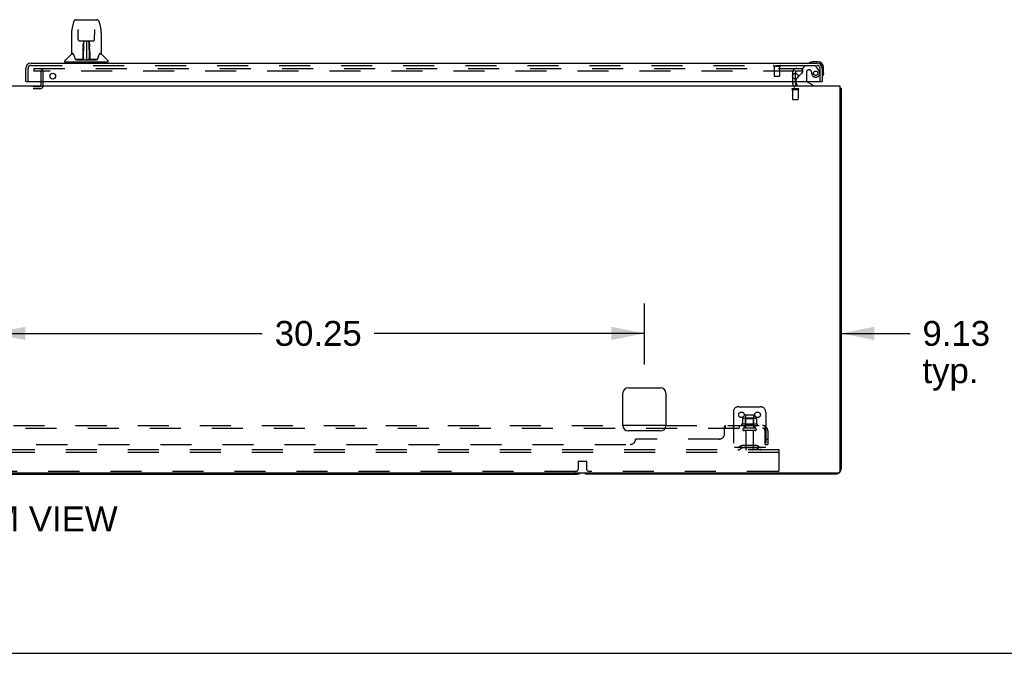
# Model space of a CAD drawing. Header units: inches. Extents: x 0 to 262, y 0 to 169.
# Tile 4 of 105: x 85 to 131, y 0 to 29. Entities that reach past the tile are written whole.
import ezdxf

# ---------------------------------------------------------------- set-up
doc = ezdxf.new("R2010")
doc.units = ezdxf.units.IN
doc.header["$LTSCALE"] = 14.384615
doc.header["$MEASUREMENT"] = 0
doc.linetypes.add('HIDDEN', pattern=[0.2, 0.1, -0.1])
doc.layers.get('0').update_dxf_attribs({"linetype": 'CONTINUOUS'})
for name, color, linetype in [('DEFAULT_2', 8, 'HIDDEN'), ('DIMENSIONS', 7, 'CONTINUOUS'), ('RIGHTHAND_DOOR_ASSEMBLY', 7, 'CONTINUOUS'), ('SUBPANEL', 7, 'CONTINUOUS')]:
    doc.layers.add(name, color=color, linetype=linetype)
doc.styles.get("Standard").update_dxf_attribs({"font": 'arial.ttf'})
doc.dimstyles.new('DIMSTYLE_1', dxfattribs={"dimtxt": 1.153846, "dimasz": 1.538462, "dimexe": 0.09, "dimexo": 0.07, "dimgap": 0.0375, "dimtad": 0, "dimtih": 1, "dimtoh": 1, "dimzin": 4, "dimdsep": 46, "dimtxsty": 'Standard', "dimblk": '_FILLED', "dimblk1": '_FILLED', "dimblk2": '_FILLED', "dimcen": 0.09, "dimadec": 3, "dimazin": 1, "dimtfac": 1, "dimtdec": 3, "dimtofl": 0, "dimtmove": 0, "dimatfit": 3, "dimldrblk": '_FILLED', "dimfxl": 0, "dimtolj": 1, "dimtzin": 4, "dimarcsym": 0})

# ---------------------------------------------------------------- blocks, each defined once
blk = doc.blocks.new('_FILLED')
at = {"color": 0, "linetype": 'ByBlock'}
blk.add_solid([(0, 0), (-1, 0.2), (-1, -0.2)], dxfattribs=at)
blk = doc.blocks.new('*D7')
at = {"layer": 'DIMENSIONS', "color": 2, "linetype": 'Continuous'}
for p, q in [((114.44, 13.39), (114.44, 16.222)), ((123.565, 9.452), (123.565, 16.222)), ((114.44, 14.837), (111.364, 14.837)), ((123.565, 14.837), (126.759, 14.837))]:
    blk.add_line(p, q, dxfattribs=at)
at = {"layer": 'DIMENSIONS', "color": 2, "linetype": 'Continuous', "xscale": 1.5384615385, "yscale": 1.5384615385, "zscale": 1.5384615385}
blk.add_blockref('_FILLED', (114.44, 14.837), dxfattribs=at)
at = {"layer": 'DIMENSIONS', "color": 2, "linetype": 'Continuous', "xscale": 1.5384615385, "yscale": 1.5384615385, "zscale": 1.5384615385, "rotation": 180}
blk.add_blockref('_FILLED', (123.565, 14.837), dxfattribs=at)
at = {"layer": 'DIMENSIONS', "color": 2, "linetype": 'Continuous', "insert": (127.335, 15.414), "char_height": 1.1538, "width": 3.13554, "attachment_point": 1, "line_spacing_factor": 0.9}
blk.add_mtext('9.13\\Ptyp.', dxfattribs=at)
blk = doc.blocks.new('*D9')
at = {"layer": 'DIMENSIONS', "color": 2, "linetype": 'Continuous'}
for p, q in [((84.19, 13.39), (84.19, 16.222)), ((114.44, 13.39), (114.44, 16.222)), ((84.19, 14.837), (96.723, 14.837)), ((114.44, 14.837), (101.908, 14.837))]:
    blk.add_line(p, q, dxfattribs=at)
at = {"layer": 'DIMENSIONS', "color": 2, "linetype": 'Continuous', "xscale": 1.5384615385, "yscale": 1.5384615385, "zscale": 1.5384615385, "rotation": 180}
blk.add_blockref('_FILLED', (84.19, 14.837), dxfattribs=at)
at = {"layer": 'DIMENSIONS', "color": 2, "linetype": 'Continuous', "xscale": 1.5384615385, "yscale": 1.5384615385, "zscale": 1.5384615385}
blk.add_blockref('_FILLED', (114.44, 14.837), dxfattribs=at)
at = {"layer": 'DIMENSIONS', "color": 2, "linetype": 'Continuous', "insert": (99.315, 15.414), "char_height": 1.1538, "width": 4.03203, "attachment_point": 2, "line_spacing_factor": 0.9}
blk.add_mtext('30.25', dxfattribs=at)

msp = doc.modelspace()

# ---------------------------------------------------------------- linework, layer by layer
at = {"color": 7, "linetype": 'Continuous'}
for p, q in [((121.44, 26.9), (121.44, 26.634)), ((121.44, 26.517), (121.44, 26.438)), ((44.878, 26.313), (123.503, 26.313)), ((123.503, 26.313), (123.503, 8.438)), ((123.505, 26.226), (123.503, 26.224)), ((123.565, 26.188), (123.503, 26.188)), ((123.565, 26.188), (123.565, 8.563)), ((113.44, 10.563), (113.44, 12.063)), ((113.69, 12.313), (115.19, 12.313)), ((115.44, 12.063), (115.44, 10.563)), ((115.19, 10.313), (113.69, 10.313)), ((45.003, 8.375), (123.44, 8.375)), ((57.065, 8.313), (111.315, 8.313)), ((123.315, 8.313), (111.815, 8.313)), ((0, 0), (261.538, 0))]:
    msp.add_line(p, q, dxfattribs=at)
for points in [[(123.505, 26.226), (123.507, 26.224), (123.509, 26.222), (123.512, 26.22), (123.515, 26.218), (123.519, 26.216), (123.523, 26.214), (123.526, 26.213), (123.53, 26.211), (123.534, 26.21)], [(123.534, 26.21), (123.541, 26.207), (123.545, 26.206), (123.548, 26.204), (123.551, 26.203), (123.554, 26.202), (123.556, 26.2), (123.559, 26.199), (123.56, 26.197), (123.562, 26.196), (123.563, 26.194), (123.564, 26.193), (123.565, 26.191), (123.565, 26.189), (123.565, 26.188)]]:
    msp.add_lwpolyline(points, dxfattribs=at)
for centre, radius, start, end in [((121.565, 26.438), 0.125, 180, 270), ((123.315, 26.063), 0.25, 40.7609, 41.3932), ((113.69, 12.063), 0.25, 90, 180), ((115.19, 12.063), 0.25, 0, 90), ((113.69, 10.563), 0.25, 180, 270), ((115.19, 10.563), 0.25, 270, 360), ((111.315, 8.563), 0.25, 270, 311.404), ((111.815, 8.563), 0.25, 228.596, 270), ((123.315, 8.563), 0.25, 270, 360), ((123.44, 8.438), 0.0625, 270, 360)]:
    msp.add_arc(centre, radius, start, end, dxfattribs=at)
at = {"layer": 'DEFAULT_2', "color": 8, "linetype": 'HIDDEN'}
for p, q in [((86.128, 27.125), (86.128, 27)), ((86.128, 27.125), (121.409, 27.125)), ((121.409, 27), (86.128, 27)), ((86.461, 26.342), (86.461, 26.95)), ((86.565, 26.342), (86.565, 26.95)), ((121.437, 27.125), (121.753, 27.125)), ((121.753, 27), (121.437, 27)), ((121.753, 27.125), (121.753, 27)), ((121.315, 26.938), (121.315, 26.438)), ((121.44, 26.938), (121.44, 26.9)), ((121.44, 26.634), (121.44, 26.517)), ((83.219, 26.292), (86.411, 26.292)), ((83.219, 26.188), (86.411, 26.188)), ((121.298, 26.188), (121.582, 26.188)), ((121.298, 26.145), (121.582, 26.145)), ((121.316, 26.145), (121.316, 25.698)), ((121.564, 26.145), (121.564, 25.698)), ((121.326, 25.688), (121.554, 25.688)), ((118.815, 11.438), (119.815, 11.438)), ((118.565, 11.188), (118.565, 9.438)), ((119.132, 11.033), (119.132, 10.438)), ((119.162, 11.063), (119.468, 11.063)), ((119.498, 11.033), (119.498, 10.438)), ((120.065, 11.188), (120.065, 9.438)), ((119.671, 10.633), (118.96, 10.633)), ((118.981, 10.563), (119.65, 10.563)), ((118.997, 10.877), (118.997, 10.659)), ((119.571, 10.899), (119.06, 10.899)), ((119.132, 10.879), (119.112, 10.899)), ((119.132, 10.583), (119.112, 10.563)), ((119.499, 10.879), (119.132, 10.879)), ((119.132, 10.583), (119.132, 10.879)), ((119.499, 10.583), (119.132, 10.583)), ((119.499, 10.879), (119.519, 10.899)), ((119.499, 10.583), (119.499, 10.879)), ((119.499, 10.583), (119.519, 10.563)), ((119.634, 10.877), (119.634, 10.659)), ((119.58, 10.438), (119.051, 10.438)), ((119.58, 10.332), (119.051, 10.332)), ((119.149, 10.269), (119.149, 9.468)), ((119.481, 10.269), (119.481, 9.468)), ((118.908, 9.61), (118.84, 9.561)), ((119.656, 9.632), (118.975, 9.632)), ((119.14, 9.632), (119.14, 9.528)), ((119.49, 9.632), (119.49, 9.528)), ((119.723, 9.61), (119.791, 9.561)), ((120.69, 9.438), (47.69, 9.438)), ((120.69, 9.313), (47.69, 9.313)), ((120.065, 9.542), (118.565, 9.542)), ((118.969, 9.526), (118.901, 9.477)), ((119.656, 9.528), (118.975, 9.528)), ((119.662, 9.526), (119.73, 9.477)), ((120.69, 9.313), (120.69, 9.438)), ((120.69, 8.5), (120.69, 9.313)), ((111.378, 8.563), (111.378, 8.894)), ((111.398, 8.914), (111.733, 8.914)), ((111.753, 8.894), (111.753, 8.563)), ((111.253, 8.438), (57.128, 8.438)), ((120.628, 8.438), (111.878, 8.438))]:
    msp.add_line(p, q, dxfattribs=at)
for points in [[(118.997, 10.659), (118.996, 10.658), (118.996, 10.657), (118.996, 10.656), (118.996, 10.655), (118.995, 10.654), (118.995, 10.654), (118.995, 10.653), (118.994, 10.653), (118.994, 10.652), (118.994, 10.652), (118.993, 10.652), (118.993, 10.651), (118.993, 10.651), (118.992, 10.651), (118.992, 10.651), (118.992, 10.651), (118.992, 10.65), (118.991, 10.65)], [(119.003, 10.886), (119.001, 10.886), (119, 10.885), (118.999, 10.883), (118.998, 10.882), (118.997, 10.88), (118.997, 10.879), (118.997, 10.877)], [(119.628, 10.886), (119.63, 10.886), (119.631, 10.885), (119.632, 10.883), (119.633, 10.882), (119.634, 10.88), (119.634, 10.879), (119.634, 10.877)], [(119.64, 10.65), (119.639, 10.65), (119.639, 10.651), (119.639, 10.651), (119.639, 10.651), (119.638, 10.651), (119.638, 10.651), (119.638, 10.652), (119.637, 10.652), (119.637, 10.652), (119.637, 10.653), (119.636, 10.653), (119.636, 10.654), (119.636, 10.654), (119.635, 10.655), (119.635, 10.656), (119.635, 10.657), (119.634, 10.658), (119.634, 10.659)]]:
    msp.add_lwpolyline(points, dxfattribs=at)
for centre in [(118.94, 11.063), (119.69, 11.063)]:
    msp.add_circle(centre, 0.128, dxfattribs=at)
for centre, radius, start, end in [((86.411, 26.95), 0.154, 0, 90), ((86.411, 26.95), 0.05, 0, 90), ((121.503, 26.938), 0.188, 90, 180), ((121.503, 26.938), 0.0625, 90, 180), ((86.411, 26.342), 0.154, 270, 360), ((86.411, 26.342), 0.05, 270, 360), ((121.298, 26.166), 0.0215, 90, 270), ((121.565, 26.438), 0.25, 180, 229.2391), ((121.582, 26.166), 0.0215, 270, 90), ((121.326, 25.698), 0.01, 180, 270), ((121.554, 25.698), 0.01, 270, 360), ((118.815, 11.188), 0.25, 90, 180), ((119.815, 11.188), 0.25, 0, 90), ((119.162, 11.033), 0.03, 90, 180), ((119.468, 11.033), 0.03, 0, 90), ((118.981, 10.601), 0.0384, 124.4497, 270), ((119.315, 10.032), 0.698, 117.6814, 120.6631), ((119.06, 10.757), 0.141, 90, 113.95), ((119.571, 10.757), 0.141, 66.05, 90), ((119.315, 10.032), 0.698, 59.3369, 62.3186), ((119.65, 10.601), 0.0384, 270, 55.5503), ((119.051, 10.385), 0.053, 90, 270), ((119.087, 10.269), 0.0625, 0, 90), ((119.544, 10.269), 0.0625, 90, 180), ((119.58, 10.385), 0.053, 270, 90), ((118.975, 9.518), 0.114, 90, 125.7539), ((119.656, 9.518), 0.114, 54.2461, 90), ((118.78, 9.646), 0.104, 270, 305.7539), ((118.78, 9.646), 0.208, 270, 305.7539), ((118.975, 9.518), 0.01, 90, 125.7539), ((119.179, 9.468), 0.03, 180, 270), ((119.451, 9.468), 0.03, 270, 360), ((119.656, 9.518), 0.01, 54.2461, 90), ((119.851, 9.646), 0.208, 234.2461, 270), ((119.851, 9.646), 0.104, 234.2461, 270), ((111.398, 8.894), 0.02, 90, 180), ((111.733, 8.894), 0.02, 0, 90), ((111.253, 8.563), 0.125, 270, 360), ((111.878, 8.563), 0.125, 180, 270), ((120.628, 8.5), 0.0625, 270, 360)]:
    msp.add_arc(centre, radius, start, end, dxfattribs=at)
at = {"layer": 'RIGHTHAND_DOOR_ASSEMBLY', "color": 7, "linetype": 'Continuous'}
for p, q in [((87.957, 29.232), (87.892, 28.926)), ((88.081, 29.386), (89.05, 29.386)), ((89.174, 29.232), (89.239, 28.926)), ((87.876, 28.783), (87.876, 27.819)), ((87.876, 28.783), (87.876, 28.783)), ((88.178, 28.922), (88.178, 28.918)), ((88.178, 28.918), (88.178, 28.913)), ((88.178, 28.913), (88.178, 28.908)), ((88.178, 28.908), (88.178, 28.897)), ((88.186, 28.48), (88.178, 28.897)), ((88.945, 28.48), (88.953, 28.903)), ((88.953, 28.912), (88.953, 28.916)), ((88.953, 28.903), (88.953, 28.912)), ((89.254, 28.783), (89.254, 27.819)), ((88.266, 28.402), (88.326, 28.402)), ((88.367, 28.403), (88.764, 28.403)), ((88.426, 28.403), (88.423, 28.048)), ((88.428, 27.543), (88.443, 28.403)), ((88.452, 28.403), (88.451, 28.398)), ((88.451, 28.398), (88.451, 28.349)), ((88.565, 28.403), (88.565, 27.532)), ((88.68, 28.349), (88.679, 28.403)), ((88.703, 27.543), (88.688, 28.403)), ((88.708, 28.048), (88.705, 28.403)), ((88.805, 28.402), (88.865, 28.402)), ((88.411, 27.556), (88.414, 27.877)), ((88.414, 27.877), (88.414, 27.928)), ((88.415, 28.199), (88.416, 28.233)), ((88.415, 28.162), (88.415, 28.199)), ((88.415, 28.124), (88.415, 28.162)), ((88.416, 28.233), (88.416, 28.263)), ((88.422, 28.048), (88.423, 28.124)), ((88.423, 28.268), (88.423, 28.237)), ((88.423, 28.237), (88.423, 28.202)), ((88.423, 28.202), (88.423, 28.164)), ((88.423, 28.164), (88.423, 28.124)), ((88.423, 28.048), (88.423, 28.028)), ((88.423, 28.028), (88.423, 28.02)), ((88.423, 28.02), (88.424, 28.02)), ((88.439, 28.178), (88.424, 28.178)), ((88.424, 28.159), (88.439, 28.16)), ((88.424, 28.02), (88.424, 27.944)), ((88.424, 27.944), (88.424, 27.943)), ((88.424, 27.936), (88.424, 27.943)), ((88.424, 27.924), (88.424, 27.936)), ((88.426, 27.936), (88.424, 27.936)), ((88.424, 27.934), (88.432, 27.934)), ((88.424, 27.688), (88.424, 27.924)), ((88.707, 28.178), (88.692, 28.178)), ((88.692, 28.16), (88.707, 28.159)), ((88.699, 27.934), (88.707, 27.934)), ((88.707, 27.936), (88.705, 27.936)), ((88.707, 28.02), (88.707, 27.944)), ((88.707, 27.943), (88.707, 27.941)), ((88.707, 27.941), (88.707, 27.93)), ((88.707, 27.93), (88.707, 27.927)), ((88.707, 27.927), (88.707, 27.926)), ((88.707, 27.688), (88.707, 27.924)), ((88.708, 28.183), (88.708, 28.22)), ((88.708, 28.144), (88.708, 28.183)), ((88.709, 28.048), (88.708, 28.144)), ((88.708, 28.028), (88.708, 28.048)), ((88.708, 28.02), (88.708, 28.028)), ((88.709, 28.029), (88.709, 28.039)), ((88.709, 28.001), (88.709, 28.029)), ((88.715, 28.263), (88.715, 28.233)), ((88.715, 28.233), (88.716, 28.199)), ((88.716, 28.199), (88.716, 28.162)), ((88.716, 28.162), (88.716, 28.124)), ((88.717, 27.877), (88.72, 27.556)), ((87.562, 27.418), (87.562, 27.472)), ((89.562, 27.41), (87.569, 27.41)), ((87.868, 27.795), (87.573, 27.5)), ((87.621, 27.41), (87.621, 27.371)), ((87.945, 27.812), (87.884, 27.812)), ((87.889, 27.804), (87.951, 27.804)), ((87.948, 27.809), (87.948, 27.808)), ((88.413, 27.536), (88.08, 27.536)), ((88.101, 27.528), (89.03, 27.528)), ((88.414, 27.536), (88.413, 27.536)), ((88.421, 27.851), (88.414, 27.851)), ((88.415, 27.532), (88.414, 27.533)), ((88.417, 27.538), (88.418, 27.536)), ((88.419, 27.556), (88.421, 27.851)), ((88.421, 27.558), (88.422, 27.568)), ((88.421, 27.551), (88.421, 27.558)), ((88.421, 27.549), (88.421, 27.551)), ((88.421, 27.547), (88.421, 27.549)), ((88.421, 27.546), (88.421, 27.547)), ((88.421, 27.546), (88.421, 27.546)), ((88.422, 27.597), (88.424, 27.688)), ((88.422, 27.568), (88.422, 27.597)), ((88.422, 27.568), (88.422, 27.544)), ((88.427, 27.533), (88.431, 27.529)), ((88.438, 27.611), (88.429, 27.611)), ((88.432, 27.536), (88.43, 27.536)), ((88.438, 27.611), (88.437, 27.534)), ((88.437, 27.534), (88.565, 27.532)), ((88.694, 27.534), (88.565, 27.532)), ((88.694, 27.534), (88.693, 27.611)), ((88.702, 27.611), (88.693, 27.611)), ((88.701, 27.536), (88.699, 27.536)), ((88.707, 27.688), (88.709, 27.597)), ((88.709, 27.597), (88.709, 27.569)), ((88.709, 27.569), (88.71, 27.557)), ((88.709, 27.544), (88.709, 27.568)), ((88.709, 27.544), (88.709, 27.542)), ((88.71, 27.557), (88.71, 27.554)), ((88.71, 27.554), (88.71, 27.551)), ((88.71, 27.551), (88.71, 27.549)), ((88.71, 27.549), (88.71, 27.548)), ((88.71, 27.548), (88.71, 27.547)), ((88.71, 27.547), (88.71, 27.546)), ((88.71, 27.546), (88.71, 27.545)), ((88.713, 27.536), (88.713, 27.538)), ((88.713, 27.538), (88.714, 27.537)), ((88.715, 27.53), (88.716, 27.532)), ((89.051, 27.536), (88.718, 27.536)), ((89.178, 27.8), (89.182, 27.808)), ((89.18, 27.804), (89.242, 27.804)), ((89.182, 27.808), (89.182, 27.808)), ((89.186, 27.812), (89.186, 27.812)), ((89.247, 27.812), (89.186, 27.812)), ((89.263, 27.795), (89.558, 27.5)), ((89.51, 27.41), (89.51, 27.371)), ((89.569, 27.418), (89.569, 27.472)), ((122.193, 27.428), (122.231, 27.431)), ((122.487, 27.431), (122.231, 27.431)), ((122.69, 27.124), (122.69, 27.168)), ((122.75, 26.911), (122.75, 27.168)), ((85.773, 26.517), (85.753, 26.517)), ((121.461, 26.517), (121.461, 26.47)), ((121.571, 26.743), (121.491, 26.663)), ((122.248, 26.352), (122.01, 26.49)), ((122.67, 26.517), (122.69, 26.517)), ((122.75, 26.911), (122.748, 26.873)), ((122.248, 26.313), (122.248, 26.352))]:
    msp.add_line(p, q, dxfattribs=at)
at = {"layer": 'RIGHTHAND_DOOR_ASSEMBLY', "color": 3, "linetype": 'Continuous'}
for p, q in [((85.753, 26.517), (85.753, 27.124)), ((85.999, 27.371), (122.444, 27.371)), ((122.69, 27.124), (122.69, 26.517)), ((85.773, 26.517), (122.67, 26.517))]:
    msp.add_line(p, q, dxfattribs=at)
at = {"layer": 'RIGHTHAND_DOOR_ASSEMBLY', "color": 8, "linetype": 'HIDDEN'}
for p, q in [((85.857, 26.517), (85.857, 27.124)), ((85.999, 27.267), (122.444, 27.267)), ((120.444, 27.224), (120.728, 27.224)), ((120.462, 27.224), (120.462, 26.777)), ((120.71, 27.224), (120.71, 26.777)), ((121.894, 27.246), (121.768, 27.12)), ((121.768, 27.12), (121.768, 26.941)), ((122.346, 27.246), (121.894, 27.246)), ((121.96, 26.956), (121.96, 26.576)), ((122.091, 27.054), (122.058, 27.054)), ((122.512, 27.068), (122.41, 27.212)), ((122.586, 26.517), (122.586, 27.124)), ((120.472, 26.767), (120.7, 26.767)), ((121.461, 26.592), (121.461, 26.517)), ((121.71, 26.882), (121.571, 26.743))]:
    msp.add_line(p, q, dxfattribs=at)
at = {"layer": 'RIGHTHAND_DOOR_ASSEMBLY', "color": 7, "linetype": 'Continuous'}
for points in [[(88.081, 29.386), (88.077, 29.386), (88.064, 29.385), (88.051, 29.381), (88.039, 29.376), (88.027, 29.37), (88.017, 29.362), (88.008, 29.353), (88, 29.343), (87.993, 29.332), (87.986, 29.321), (87.98, 29.309), (87.975, 29.295), (87.969, 29.28), (87.964, 29.263), (87.96, 29.245), (87.957, 29.232)], [(89.174, 29.232), (89.171, 29.245), (89.166, 29.264), (89.161, 29.28), (89.156, 29.295), (89.151, 29.309), (89.145, 29.321), (89.138, 29.333), (89.131, 29.343), (89.123, 29.353), (89.113, 29.362), (89.103, 29.37), (89.092, 29.377), (89.079, 29.382), (89.066, 29.385), (89.053, 29.386), (89.05, 29.386)], [(87.892, 28.926), (87.886, 28.896), (87.88, 28.856), (87.877, 28.816), (87.876, 28.783)], [(88.177, 28.925), (88.177, 28.926), (88.177, 28.926), (88.177, 28.925), (88.177, 28.924), (88.177, 28.923), (88.178, 28.922)], [(88.953, 28.916), (88.953, 28.92), (88.953, 28.922), (88.953, 28.923), (88.953, 28.924), (88.954, 28.925), (88.954, 28.925)], [(89.254, 28.783), (89.254, 28.817), (89.25, 28.857), (89.245, 28.896), (89.239, 28.926)], [(88.186, 28.48), (88.186, 28.473), (88.188, 28.462), (88.191, 28.452), (88.196, 28.442), (88.203, 28.432), (88.21, 28.424), (88.219, 28.417), (88.228, 28.411), (88.239, 28.407), (88.249, 28.404), (88.26, 28.402), (88.265, 28.402)], [(88.326, 28.402), (88.335, 28.402), (88.347, 28.403), (88.358, 28.403), (88.367, 28.403)], [(88.764, 28.403), (88.773, 28.403), (88.784, 28.403), (88.796, 28.402), (88.804, 28.402)], [(88.866, 28.402), (88.872, 28.402), (88.883, 28.404), (88.894, 28.407), (88.904, 28.412), (88.913, 28.418), (88.922, 28.425), (88.929, 28.434), (88.935, 28.443), (88.94, 28.453), (88.943, 28.464), (88.945, 28.475), (88.945, 28.48)], [(88.414, 27.928), (88.415, 27.952), (88.415, 27.975), (88.415, 27.996), (88.415, 28.016), (88.415, 28.033)], [(88.423, 28.268), (88.423, 28.267), (88.422, 28.266), (88.421, 28.265), (88.42, 28.264), (88.418, 28.263), (88.416, 28.263)], [(88.423, 28.028), (88.423, 28.028), (88.424, 28.024), (88.424, 28.02)], [(88.708, 28.22), (88.707, 28.253), (88.707, 28.268)], [(88.707, 28.02), (88.707, 28.024), (88.708, 28.028)], [(88.707, 27.926), (88.707, 27.925), (88.707, 27.925), (88.707, 27.925)], [(88.709, 27.905), (88.709, 27.931), (88.709, 27.956), (88.709, 27.979), (88.709, 28.001)], [(88.712, 27.556), (88.71, 27.878), (88.709, 27.905)], [(88.716, 28.033), (88.716, 28.016), (88.716, 27.996), (88.716, 27.975), (88.716, 27.952), (88.716, 27.928), (88.717, 27.877)], [(87.945, 27.812), (87.944, 27.812), (87.944, 27.812), (87.945, 27.812)], [(87.945, 27.812), (87.945, 27.811), (87.946, 27.81), (87.947, 27.81), (87.948, 27.809)], [(87.948, 27.809), (87.947, 27.81), (87.946, 27.81), (87.946, 27.811), (87.946, 27.811), (87.946, 27.812)], [(87.954, 27.804), (87.952, 27.805), (87.951, 27.806), (87.949, 27.807), (87.948, 27.808), (87.948, 27.809)], [(87.948, 27.808), (87.952, 27.801), (87.966, 27.772), (87.981, 27.737), (87.996, 27.694), (88.012, 27.646), (88.027, 27.6)], [(88.027, 27.6), (88.03, 27.591), (88.034, 27.578), (88.039, 27.568), (88.044, 27.559), (88.05, 27.552)], [(88.05, 27.552), (88.055, 27.546), (88.062, 27.541), (88.069, 27.538), (88.077, 27.536), (88.079, 27.536)], [(88.414, 27.533), (88.414, 27.533), (88.413, 27.533), (88.413, 27.533), (88.412, 27.532), (88.411, 27.532), (88.41, 27.531)], [(88.411, 27.536), (88.413, 27.536), (88.415, 27.537), (88.416, 27.538), (88.417, 27.54), (88.418, 27.542), (88.419, 27.544)], [(88.421, 27.544), (88.42, 27.542), (88.42, 27.54), (88.418, 27.538), (88.417, 27.537), (88.415, 27.536), (88.414, 27.536)], [(88.414, 27.536), (88.415, 27.536), (88.416, 27.537), (88.417, 27.538)], [(88.417, 27.538), (88.418, 27.538), (88.419, 27.539), (88.42, 27.54), (88.42, 27.541), (88.42, 27.542), (88.42, 27.542), (88.42, 27.543), (88.421, 27.543), (88.421, 27.543), (88.421, 27.543), (88.421, 27.544), (88.421, 27.544), (88.421, 27.544), (88.421, 27.544), (88.421, 27.545), (88.421, 27.545), (88.421, 27.546)], [(88.418, 27.537), (88.419, 27.538), (88.421, 27.54)], [(88.421, 27.54), (88.421, 27.542), (88.422, 27.544)], [(88.427, 27.536), (88.426, 27.537), (88.425, 27.537), (88.424, 27.538), (88.423, 27.539), (88.423, 27.539), (88.422, 27.54), (88.421, 27.541), (88.421, 27.541)], [(88.421, 27.54), (88.421, 27.539), (88.421, 27.538), (88.423, 27.536), (88.424, 27.535), (88.426, 27.534), (88.427, 27.533)], [(88.43, 27.536), (88.43, 27.536), (88.429, 27.536), (88.428, 27.536), (88.427, 27.536)], [(88.431, 27.529), (88.432, 27.528), (88.432, 27.528)], [(88.698, 27.528), (88.699, 27.528), (88.7, 27.529), (88.704, 27.533)], [(88.703, 27.536), (88.702, 27.536), (88.701, 27.536)], [(88.71, 27.542), (88.709, 27.541), (88.709, 27.54), (88.708, 27.539), (88.707, 27.538), (88.706, 27.537), (88.704, 27.537), (88.703, 27.536)], [(88.704, 27.533), (88.705, 27.534), (88.706, 27.535), (88.707, 27.536), (88.708, 27.537), (88.709, 27.538), (88.71, 27.539), (88.71, 27.54), (88.71, 27.54)], [(88.709, 27.542), (88.71, 27.54), (88.711, 27.538), (88.713, 27.537), (88.713, 27.537)], [(88.71, 27.545), (88.71, 27.545), (88.71, 27.545), (88.71, 27.544), (88.71, 27.544), (88.71, 27.544), (88.71, 27.543), (88.71, 27.543), (88.71, 27.543), (88.71, 27.543), (88.711, 27.542), (88.711, 27.542), (88.711, 27.541), (88.711, 27.54), (88.712, 27.539), (88.713, 27.538)], [(88.712, 27.544), (88.713, 27.542), (88.713, 27.54), (88.715, 27.538), (88.716, 27.537), (88.718, 27.536), (88.72, 27.536)], [(88.714, 27.537), (88.715, 27.537), (88.716, 27.536)], [(88.715, 27.53), (88.715, 27.53), (88.715, 27.53), (88.715, 27.529), (88.716, 27.529), (88.716, 27.529), (88.717, 27.529), (88.717, 27.529), (88.718, 27.53), (88.718, 27.53), (88.719, 27.53), (88.72, 27.53), (88.721, 27.531)], [(88.716, 27.536), (88.718, 27.536), (88.718, 27.536)], [(89.052, 27.536), (89.053, 27.536), (89.061, 27.537), (89.068, 27.541), (89.075, 27.546), (89.081, 27.552)], [(89.081, 27.552), (89.086, 27.559), (89.091, 27.567), (89.096, 27.578), (89.101, 27.59), (89.104, 27.6)], [(89.104, 27.6), (89.118, 27.645), (89.134, 27.693), (89.149, 27.735), (89.164, 27.771), (89.178, 27.8)], [(89.183, 27.809), (89.183, 27.808), (89.182, 27.807), (89.18, 27.806), (89.179, 27.805), (89.177, 27.804)], [(89.182, 27.808), (89.183, 27.809), (89.183, 27.809)], [(89.183, 27.809), (89.184, 27.81), (89.185, 27.81), (89.186, 27.811), (89.186, 27.812)], [(89.185, 27.812), (89.185, 27.811), (89.185, 27.811), (89.184, 27.81), (89.184, 27.81), (89.183, 27.809)]]:
    msp.add_lwpolyline(points, dxfattribs=at)
at = {"layer": 'RIGHTHAND_DOOR_ASSEMBLY', "color": 8, "linetype": 'HIDDEN'}
msp.add_circle((122.386, 26.904), 0.101, dxfattribs=at)
at = {"layer": 'RIGHTHAND_DOOR_ASSEMBLY', "color": 3, "linetype": 'Continuous'}
for centre in [(87.003, 26.767), (121.44, 26.767)]:
    msp.add_circle(centre, 0.133, dxfattribs=at)
at = {"layer": 'RIGHTHAND_DOOR_ASSEMBLY', "color": 7, "linetype": 'Continuous'}
for centre, radius, start, end in [((88.426, 27.927), 0.00886, 359, 89), ((88.705, 27.927), 0.00886, 91, 181), ((87.601, 27.472), 0.0394, 135, 180), ((87.569, 27.418), 0.00787, 180, 270), ((87.889, 27.774), 0.0295, 90, 135), ((87.884, 27.819), 0.00787, 180, 270), ((88.425, 27.536), 0.00787, 182, 258.8695), ((88.437, 27.543), 0.00886, 179.0026, 269), ((88.694, 27.543), 0.00886, 271, 1), ((88.705, 27.536), 0.00787, 281.1329, 358), ((89.242, 27.774), 0.0295, 45, 90), ((89.247, 27.819), 0.00787, 270, 360), ((89.53, 27.472), 0.0394, 0, 45), ((89.562, 27.418), 0.00787, 270, 360), ((122.231, 27.181), 0.25, 90, 120.8899), ((122.487, 27.168), 0.263, 0, 90), ((122.11, 27.382), 0.015, 120.8899, 173.6204), ((122.11, 27.386), 0.015, 186.3796, 270), ((122.487, 27.168), 0.203, 0, 90), ((121.561, 26.592), 0.1, 135, 152.9825), ((122.06, 26.576), 0.1, 216.5468, 239.908), ((122.705, 26.791), 0.015, 180, 263.6204), ((122.702, 26.791), 0.015, 276.3796, 329.1101), ((122.5, 26.911), 0.25, 329.1101, 360), ((121.618, 26.47), 0.157, 180, 270)]:
    msp.add_arc(centre, radius, start, end, dxfattribs=at)
at = {"layer": 'RIGHTHAND_DOOR_ASSEMBLY', "color": 3, "linetype": 'Continuous'}
for centre, start, end in [((85.999, 27.124), 90, 180), ((122.444, 27.124), 0, 90)]:
    msp.add_arc(centre, 0.246, start, end, dxfattribs=at)
at = {"layer": 'RIGHTHAND_DOOR_ASSEMBLY', "color": 8, "linetype": 'HIDDEN'}
for centre, radius, start, end in [((85.999, 27.124), 0.142, 90, 180), ((120.444, 27.245), 0.0215, 90, 270), ((120.728, 27.245), 0.0215, 270, 90), ((121.729, 26.941), 0.039, 291.6096, 360), ((122.058, 26.956), 0.098, 90, 180), ((122.091, 26.956), 0.098, 0, 90), ((122.582, 26.967), 0.393, 181.6599, 197.9298), ((122.386, 26.904), 0.187, 197.8482, 16.8439), ((122.346, 27.167), 0.079, 35.1, 90), ((122.444, 27.124), 0.142, 0, 90), ((122.196, 26.846), 0.386, 16.8439, 35.1), ((120.472, 26.777), 0.01, 180, 270), ((120.7, 26.777), 0.01, 270, 360), ((121.561, 26.592), 0.1, 152.9825, 180), ((121.781, 26.811), 0.1, 111.6096, 135), ((122.06, 26.576), 0.1, 180, 216.5468)]:
    msp.add_arc(centre, radius, start, end, dxfattribs=at)
at = {"layer": 'SUBPANEL', "color": 8, "linetype": 'HIDDEN'}
for p, q in [((85.19, 10.563), (113.44, 10.563)), ((115.44, 10.563), (120.034, 10.563)), ((118.159, 10.188), (118.159, 10.509)), ((118.183, 10.556), (118.185, 10.558)), ((118.195, 10.438), (118.195, 10.563)), ((118.556, 10.563), (118.556, 10.438)), ((118.837, 10.563), (118.837, 10.438)), ((119.065, 10.563), (119.065, 10.438)), ((119.565, 10.563), (119.565, 10.438)), ((120.073, 10.509), (119.993, 10.412)), ((120.034, 10.438), (120.034, 10.563)), ((48.347, 10.438), (120.034, 10.438)), ((118.193, 10.437), (118.195, 10.438)), ((120.014, 10.437), (120.014, 10.438)), ((120.034, 9.688), (120.034, 10.326)), ((120.159, 10.326), (120.159, 9.688)), ((54.597, 9.688), (113.784, 9.688)), ((117.909, 9.938), (114.034, 9.938)), ((120.034, 9.938), (120.159, 9.938)), ((120.034, 9.688), (120.159, 9.688))]:
    msp.add_line(p, q, dxfattribs=at)
at = {"layer": 'SUBPANEL', "color": 3, "linetype": 'Continuous'}
msp.add_line((115.44, 10.563), (113.44, 10.563), dxfattribs=at)
at = {"layer": 'SUBPANEL', "color": 8, "linetype": 'HIDDEN'}
for points in [[(118.159, 10.509), (118.161, 10.511), (118.163, 10.514), (118.164, 10.517)], [(118.161, 10.511), (118.163, 10.514), (118.164, 10.517), (118.166, 10.52)], [(118.166, 10.52), (118.168, 10.524), (118.17, 10.528), (118.173, 10.536)], [(118.173, 10.536), (118.175, 10.54), (118.176, 10.543)], [(118.176, 10.543), (118.178, 10.547), (118.18, 10.55), (118.181, 10.553)], [(118.18, 10.55), (118.181, 10.553), (118.183, 10.556), (118.185, 10.558), (118.187, 10.56), (118.189, 10.561), (118.191, 10.562), (118.193, 10.562), (118.195, 10.563)], [(118.187, 10.56), (118.189, 10.561), (118.191, 10.562), (118.193, 10.562), (118.195, 10.563)], [(120.058, 10.532), (120.055, 10.54), (120.053, 10.543), (120.051, 10.547), (120.05, 10.55), (120.048, 10.553), (120.046, 10.556), (120.044, 10.558), (120.042, 10.56), (120.04, 10.561), (120.038, 10.562), (120.036, 10.562), (120.034, 10.563)], [(120.073, 10.509), (120.07, 10.511), (120.068, 10.514), (120.066, 10.517), (120.064, 10.52), (120.062, 10.524), (120.06, 10.528), (120.058, 10.532)], [(118.159, 10.412), (118.161, 10.412), (118.163, 10.412), (118.165, 10.412), (118.167, 10.412), (118.168, 10.413), (118.17, 10.414), (118.172, 10.415), (118.173, 10.416), (118.175, 10.418), (118.176, 10.419), (118.178, 10.421)], [(118.159, 10.412), (118.161, 10.412), (118.163, 10.412), (118.165, 10.412), (118.167, 10.412), (118.168, 10.413)], [(118.17, 10.414), (118.172, 10.415), (118.173, 10.416), (118.175, 10.418), (118.176, 10.419), (118.178, 10.421), (118.179, 10.423), (118.182, 10.428)], [(118.182, 10.428), (118.183, 10.43), (118.185, 10.432), (118.187, 10.433), (118.188, 10.435), (118.19, 10.436)], [(118.185, 10.432), (118.187, 10.433), (118.188, 10.435), (118.19, 10.436), (118.191, 10.437), (118.193, 10.437), (118.195, 10.438)], [(119.993, 10.412), (119.994, 10.412), (119.995, 10.412), (119.996, 10.412), (119.997, 10.412), (119.998, 10.413), (120, 10.414), (120.001, 10.415), (120.003, 10.416), (120.005, 10.418), (120.007, 10.419), (120.011, 10.423)], [(120.034, 10.497), (120.034, 10.497), (120.034, 10.497), (120.034, 10.497), (120.034, 10.497), (120.034, 10.496), (120.034, 10.496), (120.034, 10.495), (120.034, 10.495), (120.034, 10.494), (120.034, 10.493), (120.034, 10.493), (120.033, 10.492), (120.033, 10.491), (120.033, 10.49), (120.033, 10.49), (120.033, 10.489), (120.033, 10.488), (120.033, 10.487), (120.032, 10.487), (120.032, 10.486), (120.032, 10.485), (120.032, 10.484), (120.032, 10.483), (120.031, 10.483), (120.031, 10.482), (120.031, 10.481), (120.031, 10.48), (120.031, 10.479), (120.03, 10.479), (120.03, 10.478), (120.03, 10.477), (120.03, 10.476), (120.029, 10.475), (120.029, 10.474), (120.029, 10.473), (120.029, 10.473), (120.028, 10.472), (120.028, 10.471), (120.028, 10.47), (120.027, 10.469), (120.027, 10.468), (120.027, 10.467), (120.026, 10.466), (120.026, 10.465), (120.026, 10.464), (120.025, 10.463), (120.025, 10.462), (120.025, 10.461), (120.024, 10.46), (120.024, 10.459), (120.023, 10.458), (120.023, 10.457), (120.023, 10.456), (120.022, 10.455), (120.022, 10.454), (120.021, 10.453), (120.021, 10.452), (120.021, 10.451), (120.02, 10.451), (120.02, 10.45), (120.019, 10.449), (120.019, 10.448), (120.018, 10.447), (120.018, 10.446), (120.018, 10.445), (120.017, 10.444), (120.017, 10.444), (120.016, 10.443), (120.016, 10.442), (120.016, 10.441), (120.015, 10.44), (120.015, 10.44), (120.014, 10.439), (120.014, 10.438), (120.014, 10.438), (120.013, 10.437), (120.013, 10.436), (120.013, 10.436), (120.012, 10.435), (120.012, 10.435), (120.012, 10.434), (120.011, 10.434), (120.011, 10.434), (120.011, 10.434)], [(120.011, 10.423), (120.013, 10.425), (120.015, 10.428), (120.018, 10.43), (120.02, 10.432), (120.023, 10.433), (120.026, 10.435), (120.028, 10.436), (120.03, 10.437), (120.032, 10.437), (120.034, 10.438)], [(120.011, 10.434), (120.011, 10.434), (120.011, 10.434), (120.012, 10.434), (120.012, 10.434), (120.012, 10.435), (120.012, 10.435), (120.013, 10.436), (120.013, 10.436), (120.013, 10.437), (120.014, 10.437)], [(120.034, 10.494), (120.034, 10.495), (120.034, 10.495), (120.034, 10.496), (120.034, 10.496), (120.034, 10.497), (120.034, 10.497), (120.034, 10.497), (120.034, 10.497)]]:
    msp.add_lwpolyline(points, dxfattribs=at)
for centre, radius, start, end in [((119.922, 10.326), 0.237, 0, 90), ((117.909, 10.188), 0.25, 270, 360), ((119.922, 10.326), 0.112, 0, 90), ((113.784, 9.938), 0.25, 270, 360)]:
    msp.add_arc(centre, radius, start, end, dxfattribs=at)

# ---------------------------------------------------------------- texts
at = {"layer": 'DIMENSIONS', "color": 2, "linetype": 'Continuous', "insert": (84.285, 6.811), "char_height": 1.15385, "width": 11.43552, "attachment_point": 2, "line_spacing_factor": 0.9}
msp.add_mtext('BOTTOM VIEW', dxfattribs=at)

# ---------------------------------------------------------------- dimensions: what is measured, and where the dimension line sits
at = {"layer": 'DIMENSIONS', "color": 2, "linetype": 'Continuous'}
dim = msp.add_linear_dim(base=(114.44, 14.837), p1=(84.19, 13.32), p2=(114.44, 13.32), dimstyle='DIMSTYLE_1', dxfattribs=at)
dim.commit()
dim.dimension.update_dxf_attribs({"geometry": '*D9', "text_midpoint": (99.317, 14.831), "dimtype": 160})
dim = msp.add_linear_dim(base=(114.440453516, 14.837472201), p1=(123.565453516, 9.382022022), p2=(114.440453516, 13.319522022), angle=180, text='<>\\Ptyp.', dimstyle='DIMSTYLE_1', dxfattribs=at)
dim.commit()
dim.dimension.update_dxf_attribs({"geometry": '*D7', "text_midpoint": (128.903222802, 13.972087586), "dimtype": 160})

doc.saveas('drawing.dxf')
